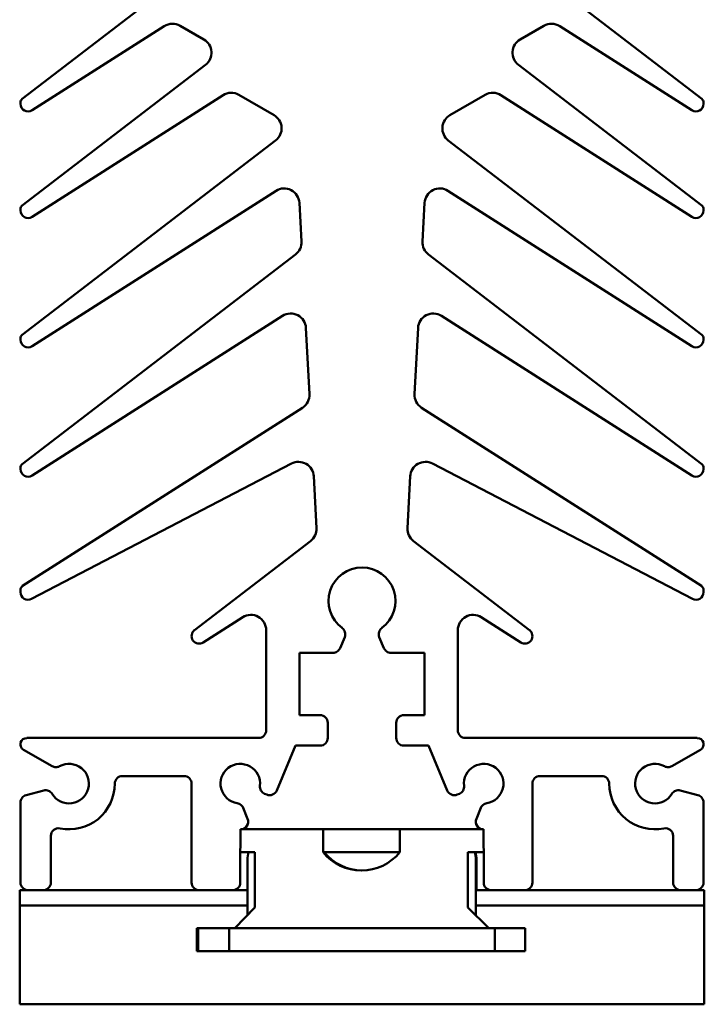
# Model space of a CAD drawing. Header units: millimetres. Extents: x 0 to 187, y 0 to 231.
# Tile 15 of 16: x 142 to 187, y 127 to 192. Entities that reach past the tile are written whole.
import ezdxf

# ---------------------------------------------------------------- set-up
doc = ezdxf.new("R2010")
doc.units = ezdxf.units.MM
doc.layers.add('Arêtes visibles(ISO)', color=7, linetype='Continuous', lineweight=50)

msp = doc.modelspace()

# ---------------------------------------------------------------- linework, layer by layer
at = {"layer": 'Arêtes visibles(ISO)'}
for p, q in [((150.418, 192.714), (142.476, 186.621)), ((187.141, 186.621), (179.2, 192.714)), ((143.127, 185.879), (151.815, 191.413)), ((152.852, 191.436), (154.422, 190.53)), ((175.196, 190.53), (176.766, 191.436)), ((177.803, 191.413), (186.49, 185.879)), ((154.53, 188.87), (142.476, 179.621)), ((187.141, 179.621), (175.087, 188.87)), ((142.359, 186.383), (142.359, 186.3)), ((143.127, 178.879), (155.677, 186.874)), ((156.714, 186.896), (159.025, 185.562)), ((170.592, 185.562), (172.903, 186.896)), ((173.94, 186.874), (186.49, 178.879)), ((187.259, 186.3), (187.259, 186.383)), ((159.134, 183.903), (142.476, 171.121)), ((187.141, 171.121), (170.483, 183.903)), ((143.127, 170.379), (159.157, 180.591)), ((170.461, 180.591), (186.49, 170.379)), ((142.359, 179.383), (142.359, 179.3)), ((160.693, 179.8), (160.827, 177.248)), ((168.791, 177.248), (168.925, 179.8)), ((187.259, 179.3), (187.259, 179.383)), ((160.437, 176.402), (142.476, 162.621)), ((187.141, 162.621), (169.181, 176.402)), ((143.127, 161.879), (159.588, 172.365)), ((170.029, 172.365), (186.49, 161.879)), ((161.124, 171.574), (161.352, 167.232)), ((168.266, 167.232), (168.494, 171.574)), ((142.359, 170.883), (142.359, 170.8)), ((187.259, 170.8), (187.259, 170.883)), ((160.89, 166.336), (142.498, 154.619)), ((187.12, 154.619), (168.727, 166.336)), ((143.09, 153.77), (160.174, 162.663)), ((169.443, 162.663), (186.528, 153.77)), ((142.359, 162.383), (142.359, 162.3)), ((161.635, 161.829), (161.813, 158.419)), ((167.804, 158.419), (167.983, 161.829)), ((187.259, 162.3), (187.259, 162.383)), ((161.424, 157.574), (153.804, 151.727)), ((175.813, 151.727), (168.194, 157.574)), ((142.359, 154.366), (142.359, 154.213)), ((187.259, 154.213), (187.259, 154.366)), ((154.377, 150.909), (156.971, 152.561)), ((172.646, 152.561), (175.24, 150.909)), ((158.509, 151.718), (158.509, 145.131)), ((171.109, 145.131), (171.109, 151.718)), ((163.37, 150.539), (163.671, 151.264)), ((165.947, 151.264), (166.247, 150.539)), ((160.709, 146.131), (160.709, 150.231)), ((160.709, 150.231), (162.908, 150.231)), ((166.709, 150.231), (168.909, 150.231)), ((168.909, 150.231), (168.909, 146.131)), ((162.059, 146.131), (160.709, 146.131)), ((162.559, 144.631), (162.559, 145.631)), ((167.059, 145.631), (167.059, 144.631)), ((168.909, 146.131), (167.559, 146.131)), ((158.009, 144.631), (142.77, 144.631)), ((186.848, 144.631), (171.609, 144.631)), ((142.564, 143.863), (144.446, 142.777)), ((159.206, 141.179), (160.429, 144.131)), ((160.429, 144.131), (162.059, 144.131)), ((167.559, 144.131), (169.189, 144.131)), ((169.189, 144.131), (170.411, 141.179)), ((185.172, 142.777), (187.053, 143.863)), ((149.059, 142.131), (153.109, 142.131)), ((176.509, 142.131), (180.559, 142.131)), ((143.889, 141.183), (142.729, 140.872)), ((153.609, 141.631), (153.609, 135.131)), ((176.009, 135.131), (176.009, 141.631)), ((186.888, 140.872), (185.729, 141.183)), ((158.406, 140.969), (158.553, 140.908)), ((171.065, 140.908), (171.211, 140.969)), ((142.359, 140.389), (142.359, 135.131)), ((157.293, 139.322), (156.994, 140.043)), ((172.624, 140.043), (172.325, 139.322)), ((187.259, 135.131), (187.259, 140.389)), ((156.809, 136.131), (156.831, 138.631)), ((162.254, 138.631), (156.831, 138.631)), ((162.254, 138.631), (167.294, 138.631)), ((162.254, 137.131), (162.254, 138.631)), ((172.787, 138.631), (167.294, 138.631)), ((167.294, 138.631), (167.294, 137.131)), ((172.787, 138.631), (172.809, 136.131)), ((144.359, 135.131), (144.359, 138.201)), ((185.259, 138.201), (185.259, 135.131)), ((157.774, 137.131), (156.818, 137.131)), ((157.284, 136.641), (157.284, 132.986)), ((157.774, 137.131), (157.774, 137.121)), ((157.774, 133.487), (157.774, 137.121)), ((167.294, 137.131), (162.254, 137.131)), ((162.254, 137.121), (162.254, 137.131)), ((162.323, 137.121), (162.323, 137.131)), ((167.294, 137.131), (167.294, 137.121)), ((172.8, 137.131), (171.774, 137.131)), ((171.774, 137.121), (171.774, 137.131)), ((171.774, 137.121), (171.774, 133.487)), ((172.284, 132.987), (172.284, 136.641)), ((172.333, 134.631), (172.333, 136.641)), ((156.809, 135.131), (156.809, 136.131)), ((172.809, 136.131), (172.809, 135.131)), ((142.859, 134.631), (142.309, 134.631)), ((142.309, 134.631), (142.309, 133.631)), ((142.859, 134.631), (143.859, 134.631)), ((154.109, 134.631), (143.859, 134.631)), ((154.109, 134.631), (156.309, 134.631)), ((157.284, 134.631), (156.309, 134.631)), ((173.309, 134.631), (172.284, 134.631)), ((173.309, 134.631), (175.509, 134.631)), ((185.759, 134.631), (175.509, 134.631)), ((185.759, 134.631), (186.759, 134.631)), ((187.309, 134.631), (186.759, 134.631)), ((187.309, 133.631), (187.309, 134.631)), ((142.309, 133.631), (142.309, 132.831)), ((157.284, 133.631), (142.309, 133.631)), ((156.456, 132.141), (157.774, 133.487)), ((171.774, 133.487), (173.149, 132.141)), ((187.309, 133.631), (172.284, 133.631)), ((187.309, 132.831), (187.309, 133.631)), ((142.309, 132.831), (142.309, 128.931)), ((187.309, 128.931), (187.309, 132.831)), ((154.037, 132.131), (153.963, 132.131)), ((153.963, 130.631), (153.963, 132.131)), ((156.079, 132.131), (154.037, 132.131)), ((154.037, 130.631), (154.037, 132.131)), ((173.538, 132.131), (156.079, 132.131)), ((156.079, 130.631), (156.079, 132.131)), ((175.538, 132.131), (173.538, 132.131)), ((173.538, 130.631), (173.538, 132.131)), ((175.538, 130.631), (175.538, 132.131)), ((153.963, 130.631), (154.037, 130.631)), ((154.037, 130.631), (156.079, 130.631)), ((156.079, 130.631), (173.538, 130.631)), ((157.284, 130.624), (157.284, 130.631)), ((158.784, 130.624), (157.284, 130.624)), ((158.784, 130.631), (158.784, 130.624)), ((173.538, 130.631), (175.538, 130.631)), ((142.309, 127.131), (142.309, 128.931)), ((187.309, 128.931), (187.309, 127.131)), ((142.309, 127.131), (187.309, 127.131))]:
    msp.add_line(p, q, dxfattribs=at)
at = {"layer": 'Arêtes visibles(ISO)', "flags": 128}
for points in [[(162.323, 137.121), (162.32, 137.121), (162.317, 137.121), (162.314, 137.121), (162.311, 137.121), (162.308, 137.121), (162.305, 137.121), (162.302, 137.121), (162.299, 137.121), (162.297, 137.121), (162.294, 137.121), (162.291, 137.121), (162.288, 137.121), (162.285, 137.121), (162.282, 137.121), (162.279, 137.121), (162.276, 137.121), (162.274, 137.122), (162.271, 137.122), (162.268, 137.122), (162.265, 137.122), (162.262, 137.122), (162.26, 137.122), (162.257, 137.122), (162.254, 137.122)], [(162.323, 137.121), (162.32, 137.121), (162.317, 137.121), (162.315, 137.121), (162.312, 137.121), (162.309, 137.121), (162.306, 137.121), (162.303, 137.121), (162.3, 137.121), (162.297, 137.121), (162.294, 137.121), (162.291, 137.121), (162.289, 137.121), (162.286, 137.121), (162.283, 137.121), (162.28, 137.121), (162.277, 137.121), (162.274, 137.122), (162.271, 137.122), (162.268, 137.122), (162.266, 137.122), (162.263, 137.122), (162.26, 137.122), (162.257, 137.122), (162.254, 137.122)], [(156.456, 132.141), (156.413, 132.14), (156.37, 132.139), (156.327, 132.139), (156.284, 132.138), (156.241, 132.138), (156.199, 132.137), (156.156, 132.136), (156.113, 132.136), (156.07, 132.135), (156.027, 132.135), (155.984, 132.134), (155.941, 132.134), (155.898, 132.133), (155.855, 132.133), (155.812, 132.132), (155.769, 132.132), (155.726, 132.132), (155.683, 132.132), (155.641, 132.131), (155.598, 132.131), (155.555, 132.131), (155.512, 132.131), (155.469, 132.131), (155.426, 132.131)], [(174.224, 132.131), (174.178, 132.131), (174.133, 132.131), (174.089, 132.131), (174.044, 132.131), (173.999, 132.131), (173.955, 132.132), (173.91, 132.132), (173.866, 132.132), (173.821, 132.132), (173.776, 132.133), (173.731, 132.133), (173.686, 132.134), (173.641, 132.134), (173.596, 132.135), (173.551, 132.135), (173.507, 132.136), (173.462, 132.136), (173.418, 132.137), (173.373, 132.138), (173.328, 132.138), (173.284, 132.139), (173.239, 132.139), (173.194, 132.14), (173.149, 132.141)]]:
    msp.add_lwpolyline(points, dxfattribs=at)
at = {"layer": 'Arêtes visibles(ISO)'}
for centre, radius, start, end in [((152.352, 190.57), 1, 91.25, 122.5), ((152.352, 190.57), 1, 60, 91.25), ((177.266, 190.57), 1, 88.75, 120), ((177.266, 190.57), 1, 57.5, 88.75), ((153.922, 189.664), 1, 3.75, 60), ((175.696, 189.664), 1, 120, 176.25), ((153.922, 189.664), 1, 307.5, 3.75), ((175.696, 189.664), 1, 176.25, 232.5), ((156.214, 186.03), 1, 91.25, 122.5), ((156.214, 186.03), 1, 60, 91.25), ((173.403, 186.03), 1, 88.75, 120), ((173.403, 186.03), 1, 57.5, 88.75), ((142.659, 186.383), 0.3, 153.75, 180), ((142.659, 186.383), 0.3, 127.5, 153.75), ((186.959, 186.383), 0.3, 26.25, 52.5), ((186.959, 186.383), 0.3, 0, 26.25), ((142.859, 186.3), 0.5, 180, 241.25), ((142.859, 186.3), 0.5, 241.25, 302.5), ((186.759, 186.3), 0.5, 237.5, 298.75), ((186.759, 186.3), 0.5, 298.75, 0), ((158.525, 184.696), 1, 3.75, 60), ((171.092, 184.696), 1, 120, 176.25), ((158.525, 184.696), 1, 307.5, 3.75), ((171.092, 184.696), 1, 176.25, 232.5), ((159.694, 179.747), 1, 62.75, 122.5), ((159.694, 179.747), 1, 3, 62.75), ((169.923, 179.747), 1, 117.25, 177), ((169.923, 179.747), 1, 57.5, 117.25), ((142.659, 179.383), 0.3, 153.75, 180), ((142.859, 179.3), 0.5, 180, 241.25), ((142.659, 179.383), 0.3, 127.5, 153.75), ((186.759, 179.3), 0.5, 298.75, 0), ((186.959, 179.383), 0.3, 26.25, 52.5), ((186.959, 179.383), 0.3, 0, 26.25), ((142.859, 179.3), 0.5, 241.25, 302.5), ((186.759, 179.3), 0.5, 237.5, 298.75), ((159.828, 177.196), 1, 307.5, 335.25), ((159.828, 177.196), 1, 335.25, 3), ((169.789, 177.196), 1, 177, 204.75), ((169.789, 177.196), 1, 204.75, 232.5), ((160.125, 171.522), 1, 62.75, 122.5), ((160.125, 171.522), 1, 3, 62.75), ((169.492, 171.522), 1, 117.25, 177), ((169.492, 171.522), 1, 57.5, 117.25), ((142.659, 170.883), 0.3, 153.75, 180), ((142.659, 170.883), 0.3, 127.5, 153.75), ((186.959, 170.883), 0.3, 26.25, 52.5), ((186.959, 170.883), 0.3, 0, 26.25), ((142.859, 170.8), 0.5, 180, 241.25), ((142.859, 170.8), 0.5, 241.25, 302.5), ((186.759, 170.8), 0.5, 237.5, 298.75), ((186.759, 170.8), 0.5, 298.75, 0), ((160.353, 167.18), 1, 332.75, 3), ((169.265, 167.18), 1, 177, 207.25), ((160.353, 167.18), 1, 302.5, 332.75), ((169.265, 167.18), 1, 207.25, 237.5), ((142.659, 162.383), 0.3, 153.75, 180), ((142.659, 162.383), 0.3, 127.5, 153.75), ((160.636, 161.776), 1, 60.25, 117.5), ((160.636, 161.776), 1, 3, 60.25), ((168.981, 161.776), 1, 119.75, 177), ((168.981, 161.776), 1, 62.5, 119.75), ((186.959, 162.383), 0.3, 26.25, 52.5), ((186.959, 162.383), 0.3, 0, 26.25), ((142.859, 162.3), 0.5, 180, 241.25), ((142.859, 162.3), 0.5, 241.25, 302.5), ((186.759, 162.3), 0.5, 237.5, 298.75), ((186.759, 162.3), 0.5, 298.75, 0), ((160.815, 158.367), 1, 307.5, 335.25), ((160.815, 158.367), 1, 335.25, 3), ((168.803, 158.367), 1, 177, 204.75), ((168.803, 158.367), 1, 204.75, 232.5), ((164.809, 153.631), 2.2, 90, 233.6588), ((164.809, 153.631), 2.2, 306.3412, 90), ((142.659, 154.366), 0.3, 151.25, 180), ((142.859, 154.213), 0.5, 180, 238.75), ((142.659, 154.366), 0.3, 122.5, 151.25), ((186.759, 154.213), 0.5, 301.25, 0), ((186.959, 154.366), 0.3, 28.75, 57.5), ((186.959, 154.366), 0.3, 0, 28.75), ((142.859, 154.213), 0.5, 238.75, 297.5), ((186.759, 154.213), 0.5, 242.5, 301.25), ((157.509, 151.718), 1, 61.25, 122.5), ((172.109, 151.718), 1, 57.5, 118.75), ((157.509, 151.718), 1, 0, 61.25), ((172.109, 151.718), 1, 118.75, 180), ((154.109, 151.331), 0.5, 127.5, 215), ((163.209, 151.456), 0.5, 15.5794, 53.6588), ((163.209, 151.456), 0.5, 337.5, 15.5794), ((166.409, 151.456), 0.5, 164.4206, 202.5), ((166.409, 151.456), 0.5, 126.3412, 164.4206), ((175.509, 151.331), 0.5, 325, 52.5), ((154.109, 151.331), 0.5, 215, 302.5), ((175.509, 151.331), 0.5, 237.5, 325), ((162.908, 150.731), 0.5, 270, 303.75), ((162.908, 150.731), 0.5, 303.75, 337.5), ((166.709, 150.731), 0.5, 202.5, 236.25), ((166.709, 150.731), 0.5, 236.25, 270), ((162.059, 145.631), 0.5, 45, 90), ((162.059, 145.631), 0.5, 0, 45), ((167.559, 145.631), 0.5, 135, 180), ((167.559, 145.631), 0.5, 90, 135), ((158.009, 145.131), 0.5, 315, 0), ((171.609, 145.131), 0.5, 180, 225), ((142.77, 144.219), 0.411, 165, 240), ((142.77, 144.219), 0.411, 90, 165), ((158.009, 145.131), 0.5, 270, 315), ((162.059, 144.631), 0.5, 315, 0), ((167.559, 144.631), 0.5, 180, 225), ((171.609, 145.131), 0.5, 225, 270), ((186.848, 144.219), 0.411, 15, 90), ((186.848, 144.219), 0.411, 300, 15), ((162.059, 144.631), 0.5, 270, 315), ((167.559, 144.631), 0.5, 225, 270), ((144.696, 143.21), 0.5, 240, 269.32555), ((144.696, 143.21), 0.5, 269.32555, 298.65111), ((145.559, 141.631), 1.3, 344.88936, 118.65111), ((156.809, 141.631), 1.3, 127.38936, 261.15111), ((156.809, 141.631), 1.3, 353.62762, 127.38936), ((172.809, 141.631), 1.3, 52.61064, 186.37238), ((172.809, 141.631), 1.3, 278.84889, 52.61064), ((184.059, 141.631), 1.3, 61.34889, 195.11064), ((184.922, 143.21), 0.5, 241.34889, 270.67445), ((184.922, 143.21), 0.5, 270.67445, 300), ((149.059, 141.631), 0.5, 135, 180), ((149.059, 141.631), 0.5, 90, 135), ((153.109, 141.631), 0.5, 45, 90), ((153.109, 141.631), 0.5, 0, 45), ((176.509, 141.631), 0.5, 135, 180), ((176.509, 141.631), 0.5, 90, 135), ((180.559, 141.631), 0.5, 45, 90), ((180.559, 141.631), 0.5, 0, 45), ((144.018, 140.7), 0.5, 68.06381, 105), ((144.018, 140.7), 0.5, 31.12762, 68.06381), ((145.559, 141.631), 1.3, 211.12762, 344.88936), ((145.559, 141.631), 3, 309.23152, 0), ((158.598, 141.431), 0.5, 173.62762, 210.56381), ((158.598, 141.431), 0.5, 210.56381, 247.5), ((158.744, 141.37), 0.5, 292.5, 337.5), ((170.873, 141.37), 0.5, 202.5, 247.5), ((171.02, 141.431), 0.5, 292.5, 329.43619), ((171.02, 141.431), 0.5, 329.43619, 6.37238), ((184.059, 141.631), 3, 180, 230.76848), ((184.059, 141.631), 1.3, 195.11064, 328.87238), ((185.6, 140.7), 0.5, 111.93619, 148.87238), ((185.6, 140.7), 0.5, 75, 111.93619), ((142.859, 140.389), 0.5, 142.5, 180), ((142.859, 140.389), 0.5, 105, 142.5), ((158.744, 141.37), 0.5, 247.5, 292.5), ((170.873, 141.37), 0.5, 247.5, 292.5), ((186.759, 140.389), 0.5, 37.5, 75), ((186.759, 140.389), 0.5, 0, 37.5), ((156.532, 139.852), 0.5, 51.82555, 81.15111), ((156.532, 139.852), 0.5, 22.5, 51.82555), ((173.086, 139.852), 0.5, 128.17445, 157.5), ((173.086, 139.852), 0.5, 98.84889, 128.17445), ((145.559, 141.631), 3, 258.46304, 309.23152), ((156.831, 139.131), 0.5, 326.25, 22.5), ((172.787, 139.131), 0.5, 157.5, 213.75), ((184.059, 141.631), 3, 230.76848, 281.53696), ((144.859, 138.201), 0.5, 129.23152, 180), ((144.859, 138.201), 0.5, 78.46304, 129.23152), ((156.831, 139.131), 0.5, 270, 326.25), ((172.787, 139.131), 0.5, 213.75, 270), ((184.759, 138.201), 0.5, 50.76848, 101.53696), ((184.759, 138.201), 0.5, 0, 50.76848), ((159.274, 136.641), 1.99, 165.7454, 180), ((164.774, 139.173), 3.25, 219.15728, 320.84272), ((164.843, 139.173), 3.25, 219.15728, 269.39117), ((170.294, 136.641), 1.99, 0, 14.2546), ((170.343, 136.641), 1.99, 0, 14.2546), ((142.859, 135.131), 0.5, 180, 225), ((142.859, 135.131), 0.5, 225, 270), ((143.859, 135.131), 0.5, 270, 315), ((143.859, 135.131), 0.5, 315, 0), ((154.109, 135.131), 0.5, 180, 225), ((154.109, 135.131), 0.5, 225, 270), ((156.309, 135.131), 0.5, 270, 315), ((156.309, 135.131), 0.5, 315, 0), ((173.309, 135.131), 0.5, 180, 225), ((173.309, 135.131), 0.5, 225, 270), ((175.509, 135.131), 0.5, 270, 315), ((175.509, 135.131), 0.5, 315, 0), ((185.759, 135.131), 0.5, 180, 225), ((185.759, 135.131), 0.5, 225, 270), ((186.759, 135.131), 0.5, 270, 315), ((186.759, 135.131), 0.5, 315, 0)]:
    msp.add_arc(centre, radius, start, end, dxfattribs=at)

doc.saveas('drawing.dxf')
